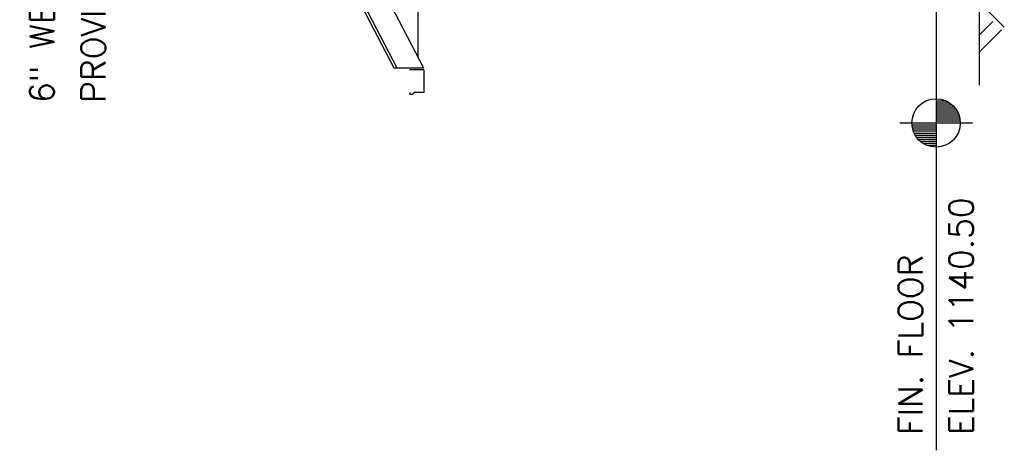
# Model space of a CAD drawing. Header units: feet. Extents: x 56.7 to 65.2, y 40.1 to 51.1.
# Tile 162 of 168: x 62.1 to 63.5, y 42.8 to 43.4. Entities that reach past the tile are written whole.
import ezdxf

# ---------------------------------------------------------------- set-up
doc = ezdxf.new("R2010")
doc.units = ezdxf.units.FT
doc.header["$LTSCALE"] = 16
doc.header["$MEASUREMENT"] = 0
doc.linetypes.add('CENTER', pattern=[1.4375, 1.25, -0.0625, 0.0625, -0.0625])
doc.layers.get('0').update_dxf_attribs({"linetype": 'CONTINUOUS'})
for name, color, linetype in [('BUILDING', 9, 'CONTINUOUS'), ('EARTH', 3, 'CONTINUOUS'), ('HCMU', 9, 'CONTINUOUS'), ('NOTES', 4, 'CONTINUOUS'), ('T', 4, 'CONTINUOUS'), ('TRUSS', 9, 'CONTINUOUS'), ('WOOD', 9, 'CONTINUOUS')]:
    doc.layers.add(name, color=color, linetype=linetype)
doc.styles.add('ROMANS', font='ROMANS.shx', dxfattribs={"height": 1.5})

# ---------------------------------------------------------------- blocks, each defined once
blk = doc.blocks.new('EL')
at = {"layer": 'T'}
blk.add_line((0, 0.1406), (0, -0.1406), dxfattribs=at)
at = {"layer": 'T', "color": 3}
for p, q in [((-0.0469, 0.0812), (-0.0469, 0)), ((-0.0391, 0.0852), (-0.0391, 0)), ((-0.0312, 0.0884), (-0.0312, 0)), ((-0.0234, 0.0908), (-0.0234, 0)), ((-0.0156, 0.0924), (-0.0156, 0)), ((-0.0078, 0.0937), (-0.0078, 0)), ((-0.0781, 0.0518), (-0.0781, 0)), ((-0.0703, 0.062), (-0.0703, 0)), ((-0.0625, 0.0699), (-0.0625, 0)), ((-0.0547, 0.0761), (-0.0547, 0)), ((-0.0859, 0.0375), (-0.0859, 0)), ((0.0078, 0), (0.0078, -0.0937)), ((0.0156, 0), (0.0156, -0.0924)), ((0.0234, 0), (0.0234, -0.0908)), ((0.0312, 0), (0.0312, -0.0884)), ((0.0391, 0), (0.0391, -0.0852)), ((0.0469, 0), (0.0469, -0.0812)), ((0.0547, 0), (0.0547, -0.0761)), ((0.0625, 0), (0.0625, -0.0699)), ((0.0703, 0), (0.0703, -0.062)), ((0.0781, 0), (0.0781, -0.0518)), ((0.0859, 0), (0.0859, -0.0375))]:
    blk.add_line(p, q, dxfattribs=at)
at = {"layer": 'T'}
blk.add_circle((0, 0), 0.0937, dxfattribs=at)
blk = doc.blocks.new('*X7')
at = {"color": 0}
for p, q in [((80.964, 281.428), (79.588, 282.804)), ((81.494, 281.959), (80.649, 282.804)), ((81.133, 281.244), (82.378, 282.489))]:
    blk.add_line(p, q, dxfattribs=at)

msp = doc.modelspace()

# ---------------------------------------------------------------- linework, layer by layer
at = {"layer": 'BUILDING', "color": 4}
msp.add_line((62.0846, 44.4168), (62.6331, 43.36), dxfattribs=at)
at = {"layer": 'BUILDING', "color": 9}
msp.add_lwpolyline([(63.4906, 44.054), (63.4906, 43.3347)], dxfattribs=at)
at = {"layer": 'HCMU', "color": 4}
for p, q in [((62.677, 43.3571), (62.6561, 43.3571)), ((62.6599, 43.3209), (62.657, 43.3209)), ((62.677, 43.3238), (62.6629, 43.3238))]:
    msp.add_line(p, q, dxfattribs=at)
msp.add_lwpolyline([(62.677, 43.3571), (62.677, 43.3238)], dxfattribs=at)
at = {"layer": 'NOTES', "linetype": 'CENTER'}
msp.add_lwpolyline([(63.4275, 43.4902), (63.4275, 42.7997)], dxfattribs=at)
at = {"layer": 'TRUSS', "color": 4}
for p, q in [((62.657, 43.3209), (62.657, 43.3238)), ((62.6629, 43.3238), (62.6599, 43.3209))]:
    msp.add_line(p, q, dxfattribs=at)
at = {"layer": 'WOOD'}
for p, q in [((62.0891, 44.4168), (62.6375, 43.36)), ((62.1281, 44.4168), (62.6765, 43.36))]:
    msp.add_line(p, q, dxfattribs=at)
for points in [[(62.6686, 43.3752), (62.6686, 43.502)], [(62.6375, 43.36), (62.6765, 43.36)]]:
    msp.add_lwpolyline(points, dxfattribs=at)
at = {"layer": 'WOOD', "color": 4}
msp.add_lwpolyline([(62.6331, 43.36), (62.6375, 43.36)], dxfattribs=at)

# ---------------------------------------------------------------- block references
at = {"layer": 'EARTH', "xscale": 0.02365762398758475, "yscale": 0.02365762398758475, "zscale": 0.02365762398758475, "rotation": 89.99999999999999}
msp.add_blockref('*X7', (70.1811, 41.5002), dxfattribs=at)
at = {"layer": 'NOTES', "xscale": 0.378521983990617, "yscale": 0.378521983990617, "zscale": 0.378521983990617, "rotation": 89.99999999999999}
msp.add_blockref('EL', (63.4275, 43.2794), dxfattribs=at)

# ---------------------------------------------------------------- texts
at = {"layer": 'NOTES', "style": 'ROMANS'}
for s, height, p in [('6" WET WELL VENT,', 0.035486, (62.1351, 43.3087)), ('PROVIDE RAIN CAP', 0.035486, (62.2103, 43.3087)), ('ELEV. 1140.50', 0.035486, (63.4821, 42.822)), ('FIN. FLOOR', 0.03549, (63.4078, 42.822))]:
    msp.add_text(s, height=height, rotation=90, dxfattribs=at).set_placement(p)

doc.saveas('drawing.dxf')
